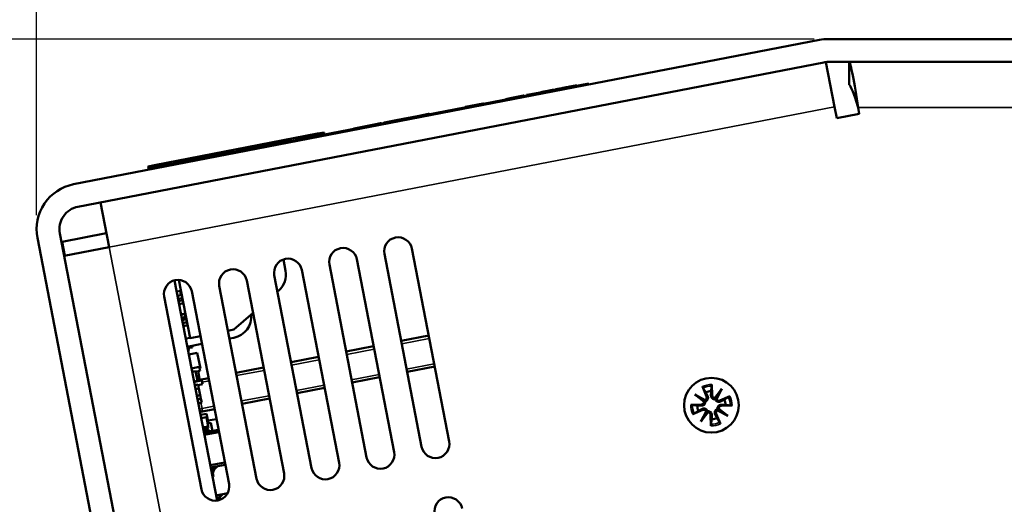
# Model space of a CAD drawing. Header units: inches. Extents: x 0.2 to 58.8, y 1.7 to 68.8.
# Tile 38 of 256: x 3.4 to 7.7, y 62.5 to 64.6. Entities that reach past the tile are written whole.
import ezdxf

# ---------------------------------------------------------------- set-up
doc = ezdxf.new("R2010")
doc.units = ezdxf.units.IN
doc.header["$MEASUREMENT"] = 0
for name, color, linetype, lineweight in [('Dimension (ANSI)', 7, 'Continuous', 25), ('Visible (ANSI)', 7, 'Continuous', 50), ('Visible Narrow (ANSI)', 7, 'Continuous', 35)]:
    doc.layers.add(name, color=color, linetype=linetype, lineweight=lineweight)
doc.styles.add('Note Text (ANSI)', font='tahoma.ttf')
doc.dimstyles.new('Default (ANSI)', dxfattribs={"dimtxt": 0.5, "dimasz": 0.098425, "dimexe": 0.125, "dimexo": 0.0625, "dimgap": 0.031496, "dimtad": 0, "dimtih": 1, "dimtoh": 1, "dimrnd": 1e-08, "dimzin": 4, "dimdsep": 46, "dimtxsty": 'Note Text (ANSI)', "dimcen": 0.09, "dimdle": 0.393701, "dimclrd": 256, "dimclre": 256, "dimclrt": 256, "dimadec": 0, "dimazin": 1, "dimtfac": 1, "dimtofl": 0, "dimtmove": 0, "dimatfit": 3, "dimfxl": 1, "dimtolj": 1, "dimtzin": 4, "dimlwd": -1, "dimlwe": -1, "dimarcsym": 0})

# ---------------------------------------------------------------- blocks, each defined once
blk = doc.blocks.new('*D4')
at = {"layer": 'Defpoints', "color": 0}
for p in [(3.4258, 66.771), (11.0221, 64.96), (3.4258, 63.6847)]:
    blk.add_point(p, dxfattribs=at)
at = {"layer": 'Dimension (ANSI)'}
for p, q in [((3.4258, 63.7472), (3.4258, 66.896)), ((11.0221, 65.0225), (11.0221, 66.896)), ((3.5242, 66.771), (5.0177, 66.771)), ((10.9237, 66.771), (8.7775, 66.771))]:
    blk.add_line(p, q, dxfattribs=at)
for points in [[(3.5242, 66.7875), (3.5242, 66.7546), (3.4258, 66.771)], [(10.9237, 66.7875), (10.9237, 66.7546), (11.0221, 66.771)]]:
    blk.add_solid(points, dxfattribs=at)
at = {"layer": 'Dimension (ANSI)', "insert": (5.0492, 67.0981), "char_height": 0.5, "attachment_point": 1, "style": 'Note Text (ANSI)'}
blk.add_mtext('\\A1;7.60 [192.9]', dxfattribs=at)
blk = doc.blocks.new('*D6')
at = {"layer": 'Defpoints', "color": 0}
for p in [(6.9562, 64.5321), (2.2521, 42.9983), (9.7324, 42.9983)]:
    blk.add_point(p, dxfattribs=at)
at = {"layer": 'Dimension (ANSI)'}
for p, q in [((6.8937, 64.5321), (2.1271, 64.5321)), ((2.2521, 64.4337), (2.2521, 53.0617)), ((2.2521, 43.0968), (2.2521, 52.3446)), ((9.6699, 42.9983), (2.1271, 42.9983))]:
    blk.add_line(p, q, dxfattribs=at)
for points in [[(2.2357, 64.4337), (2.2685, 64.4337), (2.2521, 64.5321)], [(2.2357, 43.0968), (2.2685, 43.0968), (2.2521, 42.9983)]]:
    blk.add_solid(points, dxfattribs=at)
at = {"layer": 'Dimension (ANSI)', "insert": (0.2177, 53.0302), "char_height": 0.5, "attachment_point": 1, "style": 'Note Text (ANSI)'}
blk.add_mtext('\\A1;21.53 [547.0]', dxfattribs=at)
blk = doc.blocks.new('*D13')
at = {"layer": 'Defpoints', "color": 0}
for p in [(3.4258, 65.749), (3.4258, 63.6847), (9.7265, 63.4098)]:
    blk.add_point(p, dxfattribs=at)
at = {"layer": 'Dimension (ANSI)'}
for p, q in [((3.4258, 63.7472), (3.4258, 65.874)), ((9.7265, 63.4723), (9.7265, 65.874)), ((3.5242, 65.749), (4.6939, 65.749)), ((9.6281, 65.749), (8.4584, 65.749))]:
    blk.add_line(p, q, dxfattribs=at)
for points in [[(3.5242, 65.7654), (3.5242, 65.7326), (3.4258, 65.749)], [(9.6281, 65.7654), (9.6281, 65.7326), (9.7265, 65.749)]]:
    blk.add_solid(points, dxfattribs=at)
at = {"layer": 'Dimension (ANSI)', "insert": (4.7254, 66.076), "char_height": 0.5, "attachment_point": 1, "style": 'Note Text (ANSI)'}
blk.add_mtext('\\A1;6.30 [160.0]', dxfattribs=at)

msp = doc.modelspace()

# ---------------------------------------------------------------- linework, layer by layer
at = {"layer": 'Visible (ANSI)'}
for p, q in [((6.9175, 64.5284), (3.5909, 63.8848)), ((9.9651, 64.5321), (6.9562, 64.5321)), ((3.6102, 63.7848), (6.9369, 64.4283)), ((6.9465, 64.4297), (6.9852, 64.2301)), ((9.9434, 64.4302), (6.9562, 64.4302)), ((5.8885, 64.3344), (3.9249, 63.9545)), ((5.8894, 64.3295), (5.8885, 64.3344)), ((5.6147, 64.2835), (5.6716, 64.2945)), ((5.6894, 64.2928), (5.6976, 64.2944)), ((5.6898, 64.2909), (5.6894, 64.2928)), ((5.6946, 64.2969), (5.6943, 64.2989)), ((5.698, 64.2925), (5.6976, 64.2944)), ((5.7018, 64.2983), (5.7014, 64.3003)), ((5.714, 64.3007), (5.7136, 64.3026)), ((5.7953, 64.3164), (5.795, 64.3183)), ((5.7984, 64.319), (5.8004, 64.3194)), ((5.7987, 64.317), (5.7984, 64.319)), ((5.8008, 64.3174), (5.8004, 64.3194)), ((5.8359, 64.3242), (5.8355, 64.3262)), ((5.8402, 64.32), (5.8399, 64.3219)), ((5.8404, 64.32), (5.84, 64.322)), ((5.8405, 64.32), (5.8401, 64.322)), ((5.3386, 64.2301), (5.4172, 64.2453)), ((5.4176, 64.2433), (5.4172, 64.2453)), ((5.4189, 64.2436), (5.4185, 64.2455)), ((5.5177, 64.2627), (5.5174, 64.2646)), ((5.5187, 64.2649), (5.5381, 64.2687)), ((5.5191, 64.2629), (5.5187, 64.2649)), ((5.5381, 64.2687), (5.5973, 64.2801)), ((5.5385, 64.2667), (5.5381, 64.2687)), ((5.5976, 64.2781), (5.5973, 64.2801)), ((5.599, 64.2784), (5.5986, 64.2804)), ((5.6117, 64.2809), (5.6113, 64.2828)), ((5.6151, 64.2815), (5.6147, 64.2835)), ((5.2443, 64.2047), (5.2439, 64.2066)), ((5.3377, 64.2278), (5.3373, 64.2298)), ((5.339, 64.2281), (5.3386, 64.2301)), ((5.3447, 64.2241), (5.3444, 64.2261)), ((5.3466, 64.2245), (5.3463, 64.2264)), ((6.9852, 64.2301), (6.9948, 64.1801)), ((7.0949, 64.1994), (7.0897, 64.2264)), ((4.9309, 64.1512), (4.9601, 64.1568)), ((4.9604, 64.1549), (4.9601, 64.1568)), ((4.9625, 64.1553), (4.9621, 64.1572)), ((4.9747, 64.1576), (4.9743, 64.1596)), ((4.9777, 64.1602), (5.0221, 64.1688)), ((4.9781, 64.1583), (4.9777, 64.1602)), ((5.0221, 64.1688), (5.0608, 64.1763)), ((5.0225, 64.1669), (5.0221, 64.1688)), ((5.0608, 64.1763), (5.1009, 64.1841)), ((5.0612, 64.1744), (5.0608, 64.1763)), ((5.1009, 64.1841), (5.1321, 64.1901)), ((5.1013, 64.1821), (5.1009, 64.1841)), ((5.1109, 64.1789), (5.1105, 64.1808)), ((5.1122, 64.1791), (5.1119, 64.1811)), ((5.1321, 64.1901), (5.174, 64.1982)), ((5.1325, 64.1881), (5.1321, 64.1901)), ((5.1744, 64.1963), (5.174, 64.1982)), ((5.1778, 64.1969), (5.1774, 64.1989)), ((6.9948, 64.1801), (7.0949, 64.1994)), ((4.679, 64.1106), (4.7084, 64.1163)), ((4.7103, 64.1065), (4.7084, 64.1163)), ((4.8406, 64.1317), (4.8402, 64.1336)), ((4.8423, 64.134), (4.9309, 64.1512)), ((4.8426, 64.1321), (4.8423, 64.134)), ((4.9313, 64.1492), (4.9309, 64.1512)), ((4.679, 64.1106), (3.9524, 63.97)), ((4.5254, 64.0707), (4.525, 64.0727)), ((4.5284, 64.0733), (4.5305, 64.0737)), ((4.5288, 64.0714), (4.5284, 64.0733)), ((4.5309, 64.0718), (4.5305, 64.0737)), ((4.566, 64.0786), (4.5656, 64.0805)), ((4.581, 64.0815), (4.5806, 64.0834)), ((4.6212, 64.0913), (4.6308, 64.0931)), ((4.6216, 64.0893), (4.6212, 64.0913)), ((4.6312, 64.0912), (4.6308, 64.0931)), ((4.6587, 64.0985), (4.6659, 64.0999)), ((4.6591, 64.0966), (4.6587, 64.0985)), ((4.6663, 64.0979), (4.6659, 64.0999)), ((4.7029, 64.105), (4.7025, 64.107)), ((4.3064, 64.0283), (4.306, 64.0303)), ((4.3214, 64.0312), (4.321, 64.0332)), ((4.3234, 64.0316), (4.3231, 64.0336)), ((4.4413, 64.0544), (4.4409, 64.0564)), ((4.4433, 64.0548), (4.4429, 64.0568)), ((4.4441, 64.055), (4.4437, 64.0569)), ((4.0618, 63.981), (4.0614, 63.983)), ((4.1431, 63.9967), (4.1427, 63.9987)), ((4.1461, 63.9994), (4.1482, 63.9998)), ((4.1465, 63.9974), (4.1461, 63.9994)), ((4.1486, 63.9978), (4.1482, 63.9998)), ((4.1837, 64.0046), (4.1833, 64.0066)), ((4.1845, 64.0047), (4.1841, 64.0067)), ((4.2658, 64.0205), (4.2654, 64.0224)), ((4.2688, 64.0231), (4.2709, 64.0235)), ((4.2692, 64.0211), (4.2688, 64.0231)), ((4.2713, 64.0215), (4.2709, 64.0235)), ((3.923, 63.9643), (3.9524, 63.97)), ((3.923, 63.9643), (3.9249, 63.9545)), ((3.9258, 63.9496), (3.9249, 63.9545)), ((3.7103, 63.8041), (3.749, 63.604)), ((3.4295, 63.6461), (3.4295, 63.646)), ((3.4295, 63.646), (7.3236, 43.5178)), ((7.4236, 43.5372), (3.5295, 63.6654)), ((3.7369, 63.6666), (3.5399, 63.6285)), ((3.5409, 63.6233), (3.5378, 63.6226)), ((3.552, 63.5659), (3.5399, 63.6285)), ((3.749, 63.604), (3.5489, 63.5653)), ((5.2659, 62.7389), (5.0997, 63.598)), ((4.5366, 63.499), (4.5267, 63.5501)), ((5.0205, 62.6914), (4.8543, 63.5505)), ((4.977, 63.5742), (5.1432, 62.7152)), ((4.775, 62.6439), (4.6088, 63.503)), ((4.7315, 63.5267), (4.8977, 62.6677)), ((4.0406, 63.4566), (4.2305, 62.4751)), ((4.0606, 63.4585), (4.1107, 63.1996)), ((4.5296, 62.5964), (4.3634, 63.4555)), ((4.4861, 63.4793), (4.6523, 62.6202)), ((4.0502, 63.4069), (4.0698, 63.4107)), ((4.0695, 63.3912), (4.0659, 63.4099)), ((4.2406, 63.4318), (4.4068, 62.5727)), ((4.5002, 63.4065), (4.5065, 63.412)), ((3.9952, 63.3843), (4.1614, 62.5252)), ((4.0538, 63.3882), (4.0695, 63.3912)), ((4.0565, 63.3745), (4.0722, 63.3776)), ((4.0584, 63.3646), (4.078, 63.3684)), ((4.0741, 63.3677), (4.0722, 63.3776)), ((4.2841, 62.549), (4.1179, 63.408)), ((4.061, 63.3509), (4.0807, 63.3547)), ((4.0699, 63.3048), (4.0896, 63.3086)), ((4.073, 63.2892), (4.0887, 63.2923)), ((4.0742, 63.2827), (4.0939, 63.2865)), ((4.0749, 63.2794), (4.0945, 63.2832)), ((4.0887, 63.2923), (4.0856, 63.3079)), ((4.3051, 63.2372), (4.3911, 63.3119)), ((4.0773, 63.267), (4.0969, 63.2708)), ((4.0774, 63.2664), (4.097, 63.2702)), ((4.08, 63.2527), (4.0997, 63.2565)), ((4.2792, 63.2322), (4.3051, 63.2372)), ((4.0908, 63.1972), (4.1104, 63.201)), ((4.1107, 63.1996), (4.1565, 63.2085)), ((4.3052, 63.2011), (4.286, 63.1974)), ((5.1747, 63.2104), (5.052, 63.1866)), ((4.1633, 63.1736), (4.0978, 63.161)), ((4.0992, 63.1538), (4.1208, 63.158)), ((4.1051, 63.1437), (4.103, 63.1546)), ((4.1208, 63.158), (4.1194, 63.1651)), ((4.9292, 63.1629), (4.8065, 63.1391)), ((4.1012, 63.143), (4.1051, 63.1437)), ((4.1044, 63.1268), (4.1427, 63.1342)), ((4.1562, 63.0645), (4.1427, 63.1342)), ((4.6838, 63.1154), (4.5611, 63.0916)), ((4.1165, 63.0641), (4.1513, 63.0708)), ((4.1547, 63.0534), (4.1513, 63.0708)), ((4.1527, 63.0639), (4.1562, 63.0645)), ((4.4383, 63.0679), (4.3156, 63.0442)), ((5.0786, 63.0492), (5.2013, 63.0729)), ((4.1195, 63.0485), (4.1352, 63.0516)), ((4.1434, 63.0093), (4.1352, 63.0516)), ((4.1356, 63.0497), (4.1547, 63.0534)), ((4.1541, 63.0092), (4.1458, 63.0517)), ((4.1929, 63.0204), (4.1534, 63.0128)), ((4.8331, 63.0017), (4.9558, 63.0254)), ((4.1277, 63.0063), (4.1434, 63.0093)), ((4.1281, 63.0042), (4.1629, 63.0109)), ((4.131, 62.989), (4.1467, 62.9921)), ((4.1347, 63.0055), (4.1343, 63.0076)), ((4.1343, 62.9724), (4.15, 62.9754)), ((4.15, 62.9754), (4.1467, 62.9921)), ((4.1472, 62.9898), (4.1663, 62.9935)), ((4.1557, 62.9456), (4.15, 62.9754)), ((4.1663, 62.9935), (4.1629, 63.0109)), ((4.5877, 62.9542), (4.7104, 62.9779)), ((6.3953, 62.9832), (6.4142, 62.9383)), ((6.4372, 62.9923), (6.4387, 62.9436)), ((6.4506, 62.9327), (6.4823, 62.9734)), ((6.4823, 62.9734), (6.4574, 62.9346)), ((6.4823, 62.9734), (6.4585, 62.9276)), ((4.14, 62.9425), (4.1557, 62.9456)), ((4.1433, 62.9257), (4.159, 62.9287)), ((4.159, 62.9287), (4.1557, 62.9456)), ((4.1622, 62.9121), (4.159, 62.9287)), ((4.3422, 62.9067), (4.4649, 62.9305)), ((6.3621, 62.9472), (6.408, 62.9234)), ((6.3621, 62.9472), (6.4009, 62.9223)), ((6.4029, 62.9155), (6.3621, 62.9472)), ((6.5183, 62.9402), (6.4734, 62.9213)), ((4.1465, 62.909), (4.1622, 62.9121)), ((4.1663, 62.8727), (4.2195, 62.883)), ((6.3433, 62.9021), (6.392, 62.9036)), ((6.4678, 62.885), (6.5085, 62.8532)), ((6.5274, 62.8984), (6.4787, 62.8969)), ((4.1566, 62.8568), (4.1841, 62.8621)), ((4.1595, 62.8419), (4.1831, 62.8465)), ((4.191, 62.8053), (4.1831, 62.8465)), ((4.1934, 62.814), (4.1841, 62.8621)), ((6.3524, 62.8602), (6.3973, 62.8791)), ((6.3883, 62.827), (6.4122, 62.8729)), ((6.4201, 62.8678), (6.3883, 62.827)), ((6.3883, 62.827), (6.4132, 62.8659)), ((6.4334, 62.8082), (6.432, 62.8569)), ((6.4753, 62.8173), (6.4564, 62.8622)), ((6.5085, 62.8532), (6.4627, 62.8771)), ((6.5085, 62.8532), (6.4697, 62.8782)), ((4.1675, 62.8007), (4.191, 62.8053)), ((4.1687, 62.7945), (4.1738, 62.7955)), ((4.1794, 62.7965), (4.1922, 62.799)), ((4.1895, 62.8133), (4.1934, 62.814)), ((4.1901, 62.8314), (4.2281, 62.8387)), ((4.1922, 62.799), (4.191, 62.8053)), ((4.1924, 62.8192), (4.2032, 62.8213)), ((4.2102, 62.7852), (4.2032, 62.8213)), ((4.1719, 62.7778), (4.1943, 62.7822)), ((4.1721, 62.7767), (4.2376, 62.7893)), ((4.1738, 62.7679), (4.2393, 62.7806)), ((4.2027, 62.7838), (4.2374, 62.7905)), ((4.2655, 62.6453), (4.2, 62.6327)), ((4.2019, 62.6225), (4.2674, 62.6352)), ((4.2144, 62.5806), (4.2102, 62.5798)), ((4.2115, 62.5954), (4.2144, 62.5806)), ((4.2259, 62.4985), (4.2784, 62.5086))]:
    msp.add_line(p, q, dxfattribs=at)
msp.add_circle((6.4353, 62.9002), 0.122, dxfattribs=at)
for centre, radius, start, end in [((6.9562, 64.3283), 0.2038, 89.9995, 100.9495), ((6.9562, 64.3283), 0.1019, 89.9995, 100.9495), ((3.6296, 63.6847), 0.2038, 100.9495, 190.9495), ((3.6296, 63.6847), 0.1019, 100.9495, 190.9495), ((5.0383, 63.5861), 0.0625, 10.9495, 190.9495), ((4.7929, 63.5386), 0.0625, 10.9495, 190.9495), ((4.5474, 63.4911), 0.0625, 10.9495, 190.9495), ((4.302, 63.4436), 0.0625, 10.9495, 190.9495), ((4.4462, 63.4815), 0.092, 310.9495, 10.9495), ((4.0565, 63.3962), 0.0625, 10.9495, 190.9495), ((4.2868, 63.2965), 0.0971, 280.9495, 5.2132), ((4.1421, 62.9979), 0.0125, 129.1135, 145.7701), ((6.4038, 62.9339), 0.0113, 291.4088, 22.8505), ((6.4353, 62.9002), 0.0629, 91.3402, 113.2398), ((6.45, 62.9439), 0.0113, 181.7295, 273.1712), ((6.469, 62.9317), 0.0113, 201.4088, 292.8505), ((6.4353, 62.9002), 0.0629, 181.3402, 203.2398), ((6.3916, 62.9149), 0.0113, 271.7295, 3.1712), ((6.479, 62.8856), 0.0113, 91.7295, 183.1712), ((6.4353, 62.9002), 0.0629, 1.3402, 23.2398), ((4.1639, 62.8849), 0.0125, 190.9495, 280.9495), ((6.4017, 62.8687), 0.0113, 21.4088, 112.8505), ((6.4207, 62.8565), 0.0113, 1.7295, 93.1712), ((6.4353, 62.9002), 0.0629, 271.3402, 293.2398), ((6.4668, 62.8666), 0.0113, 111.4088, 202.8505), ((4.2132, 62.8336), 0.0548, 216.4332, 252.2762), ((4.2132, 62.8336), 0.0509, 218.5574, 261.8583), ((4.213, 62.8347), 0.0509, 220.0806, 261.8583), ((5.2045, 62.727), 0.0625, 190.9495, 10.9495), ((4.9591, 62.6795), 0.0625, 190.9495, 10.9495), ((4.2611, 62.5862), 0.0548, 132.1175, 169.9011), ((4.2613, 62.585), 0.0548, 129.6227, 169.9011), ((4.2613, 62.585), 0.0509, 120.0407, 168.1915), ((4.7136, 62.6321), 0.0625, 190.9495, 10.9495), ((4.4682, 62.5846), 0.0625, 190.9495, 10.9495), ((4.2227, 62.5371), 0.0625, 190.9495, 10.9495), ((4.2853, 62.461), 0.0548, 129.6227, 164.8031), ((4.2853, 62.461), 0.0509, 120.0407, 162.6181), ((5.2625, 62.4276), 0.0625, 10.9495, 190.9495)]:
    msp.add_arc(centre, radius, start, end, dxfattribs=at)
for centre, major_axis, start_param, end_param in [((6.4512, 62.943), (0.00822, -0.0064), 5.308456, 6.008116), ((6.4676, 62.9325), (0.00924, -0.00481), 3.416662, 4.116322), ((6.4031, 62.9325), (0.00481, 0.00924), 3.416662, 4.116322), ((6.3926, 62.9161), (0.0064, 0.00822), 5.308456, 6.008116), ((6.4781, 62.8843), (-0.0064, -0.00822), 5.308456, 6.008116), ((6.4031, 62.868), (-0.00924, 0.00481), 3.416662, 4.116322), ((6.4194, 62.8575), (-0.00822, 0.0064), 5.308456, 6.008116), ((6.4676, 62.868), (-0.00481, -0.00924), 3.416662, 4.116322)]:
    msp.add_ellipse(centre, major_axis=major_axis, ratio=0.988452, start_param=start_param, end_param=end_param, dxfattribs=at)
for points in [[(7.0502, 64.3283), (7.0502, 64.3623), (7.0502, 64.3962), (7.0502, 64.4302)], [(5.6333, 64.282), (5.6475, 64.2847), (5.6615, 64.2874), (5.6754, 64.2901)], [(5.6754, 64.2901), (5.6798, 64.291), (5.6845, 64.2919), (5.6894, 64.2928)], [(5.6976, 64.2944), (5.7471, 64.304), (5.7832, 64.311), (5.8058, 64.3154)], [(5.7092, 64.3018), (5.7105, 64.302), (5.712, 64.3023), (5.7136, 64.3026)], [(5.8058, 64.3154), (5.8285, 64.3197), (5.8353, 64.3211), (5.8399, 64.3219)], [(5.8399, 64.3219), (5.84, 64.322), (5.84, 64.322), (5.84, 64.322)], [(5.84, 64.322), (5.8401, 64.322), (5.8401, 64.322), (5.8401, 64.322)], [(5.4172, 64.2453), (5.418, 64.2454), (5.4183, 64.2455), (5.4185, 64.2455)], [(5.4251, 64.2417), (5.4509, 64.2467), (5.4791, 64.2521), (5.5097, 64.2581)], [(5.5097, 64.2581), (5.5358, 64.2631), (5.5593, 64.2677), (5.5804, 64.2717)], [(5.5804, 64.2717), (5.6014, 64.2758), (5.6191, 64.2792), (5.6333, 64.282)], [(5.5973, 64.2801), (5.5982, 64.2803), (5.5985, 64.2803), (5.5986, 64.2804)], [(5.1879, 64.1958), (5.2051, 64.1991), (5.2228, 64.2026), (5.2236, 64.2027)], [(5.2236, 64.2027), (5.2237, 64.2027), (5.2238, 64.2028), (5.2241, 64.2028)], [(5.2241, 64.2028), (5.2262, 64.2032), (5.2336, 64.2047), (5.2345, 64.2048)], [(5.2345, 64.2048), (5.2362, 64.2052), (5.2354, 64.205), (5.2405, 64.206)], [(5.2405, 64.206), (5.2429, 64.2064), (5.2435, 64.2066), (5.2439, 64.2066)], [(5.3373, 64.2298), (5.3375, 64.2298), (5.3377, 64.2299), (5.3386, 64.2301)], [(5.3444, 64.2261), (5.3446, 64.2261), (5.345, 64.2262), (5.3463, 64.2264)], [(5.3463, 64.2264), (5.3489, 64.227), (5.3529, 64.2277), (5.3663, 64.2303)], [(5.3663, 64.2303), (5.3796, 64.2329), (5.3992, 64.2367), (5.4251, 64.2417)], [(4.9601, 64.1568), (4.9616, 64.1571), (4.9619, 64.1572), (4.9621, 64.1572)], [(4.9743, 64.1596), (4.9747, 64.1597), (4.9754, 64.1598), (4.9777, 64.1602)], [(5.1105, 64.1808), (5.111, 64.1809), (5.1119, 64.1811), (5.1119, 64.1811)], [(5.1119, 64.1811), (5.1242, 64.1835), (5.1377, 64.1861), (5.1467, 64.1878)], [(5.1467, 64.1878), (5.1665, 64.1917), (5.1759, 64.1935), (5.1879, 64.1958)], [(5.174, 64.1982), (5.1762, 64.1986), (5.1769, 64.1988), (5.1774, 64.1989)], [(4.6308, 64.0931), (4.6345, 64.0938), (4.6383, 64.0946), (4.6421, 64.0953)], [(4.4409, 64.0564), (4.4424, 64.0567), (4.4427, 64.0567), (4.4429, 64.0568)]]:
    msp.add_open_spline(points, degree=3, dxfattribs=at)
for points, knots in [([(7.0502, 64.4302), (7.0527, 64.4302), (7.0589, 64.4077), (7.0736, 64.3322), (7.0823, 64.2796), (7.0897, 64.2264)], [-1, -1, -1, -1, -0.5, -0.5, 0, 0, 0, 0]), ([(5.6716, 64.2945), (5.6769, 64.2955), (5.6851, 64.2971), (5.6908, 64.2982), (5.693, 64.2986), (5.6943, 64.2989)], [-0.0475664, -0.0475664, -0.0475664, -0.0475664, -0.01629537, -0.01629537, 0, 0, 0, 0]), ([(5.6943, 64.2989), (5.6956, 64.2991), (5.6969, 64.2994), (5.6992, 64.2998), (5.7004, 64.3001), (5.7014, 64.3003)], [-0.04396823, -0.04396823, -0.04396823, -0.04396823, -0.02536473, -0.02536473, 0, 0, 0, 0]), ([(5.7014, 64.3003), (5.7023, 64.3004), (5.7035, 64.3006), (5.706, 64.3011), (5.7074, 64.3014), (5.7092, 64.3018)], [-0.05836585, -0.05836585, -0.05836585, -0.05836585, -0.02602768, -0.02602768, 0, 0, 0, 0]), ([(5.7136, 64.3026), (5.7138, 64.3026), (5.714, 64.3027), (5.716, 64.3031), (5.7176, 64.3034), (5.7208, 64.304), (5.7236, 64.3045), (5.7316, 64.3061), (5.7362, 64.307), (5.7442, 64.3085), (5.749, 64.3095), (5.754, 64.3104)], [-0.1116521, -0.1116521, -0.1116521, -0.1116521, -0.1016227, -0.1016227, -0.0895655, -0.0895655, -0.0666991, -0.0666991, -0.0389809, -0.0389809, 0, 0, 0, 0]), ([(5.754, 64.3104), (5.7575, 64.3111), (5.761, 64.3118), (5.7672, 64.313), (5.7704, 64.3136), (5.7771, 64.3149), (5.78, 64.3155), (5.7855, 64.3165), (5.7897, 64.3173), (5.795, 64.3183)], [-0.5995832, -0.5995832, -0.5995832, -0.5995832, -0.4581175, -0.4581175, -0.3374607, -0.3374607, -0.1905298, -0.1905298, 0, 0, 0, 0]), ([(5.795, 64.3183), (5.7958, 64.3185), (5.7968, 64.3187), (5.7981, 64.319), (5.7982, 64.319), (5.7984, 64.319)], [-0.02660079, -0.02660079, -0.02660079, -0.02660079, -0.00578557, -0.00578557, -0.00391542, -0.00391542, -0.00391542, -0.00391542]), ([(5.8004, 64.3194), (5.8058, 64.3204), (5.8112, 64.3215), (5.8196, 64.3231), (5.8227, 64.3237), (5.8273, 64.3246), (5.83, 64.3251), (5.8347, 64.326), (5.8352, 64.3261), (5.8355, 64.3262)], [-0.265126, -0.265126, -0.265126, -0.265126, -0.1774462, -0.1774462, -0.1131793, -0.1131793, -0.0632734, -0.0632734, 0, 0, 0, 0]), ([(7.0897, 64.2264), (7.0823, 64.253), (7.0736, 64.2793), (7.0589, 64.3171), (7.0527, 64.3283), (7.0502, 64.3283)], [0, 0, 0, 0, 0.5, 0.5, 1, 1, 1, 1]), ([(5.5174, 64.2646), (5.5175, 64.2647), (5.5176, 64.2647), (5.5184, 64.2648), (5.5186, 64.2649), (5.5187, 64.2649)], [-0.23136971, -0.23136971, -0.23136971, -0.23136971, -0.18428295, -0.18428295, -0.17531567, -0.17531567, -0.17531567, -0.17531567]), ([(5.6113, 64.2828), (5.6116, 64.2829), (5.612, 64.2829), (5.6139, 64.2833), (5.6143, 64.2834), (5.6147, 64.2835)], [-0.5784243, -0.5784243, -0.5784243, -0.5784243, -0.4607074, -0.4607074, -0.4382892, -0.4382892, -0.4382892, -0.4382892]), ([(4.8402, 64.1336), (4.8404, 64.1337), (4.8406, 64.1337), (4.8417, 64.1339), (4.842, 64.134), (4.8423, 64.134)], [-0.11165206, -0.11165206, -0.11165206, -0.11165206, -0.10162273, -0.10162273, -0.09904792, -0.09904792, -0.09904792, -0.09904792]), ([(4.4841, 64.0647), (4.4859, 64.0651), (4.488, 64.0655), (4.4927, 64.0664), (4.4951, 64.0669), (4.5018, 64.0682), (4.5066, 64.0691), (4.5171, 64.0711), (4.522, 64.0721), (4.525, 64.0727)], [-0.267374, -0.267374, -0.267374, -0.267374, -0.2317938, -0.2317938, -0.1934885, -0.1934885, -0.1119705, -0.1119705, 0, 0, 0, 0]), ([(4.525, 64.0727), (4.5259, 64.0728), (4.5269, 64.073), (4.5282, 64.0733), (4.5283, 64.0733), (4.5284, 64.0733)], [-0.02660079, -0.02660079, -0.02660079, -0.02660079, -0.00578557, -0.00578557, -0.00391542, -0.00391542, -0.00391542, -0.00391542]), ([(4.5305, 64.0737), (4.5324, 64.0741), (4.5342, 64.0744), (4.5379, 64.0752), (4.5397, 64.0755), (4.5451, 64.0765), (4.5484, 64.0772), (4.556, 64.0786), (4.5599, 64.0794), (4.5645, 64.0803), (4.5652, 64.0804), (4.5656, 64.0805)], [-0.1723082, -0.1723082, -0.1723082, -0.1723082, -0.1564478, -0.1564478, -0.1400334, -0.1400334, -0.1050876, -0.1050876, -0.0466288, -0.0466288, 0, 0, 0, 0]), ([(4.5806, 64.0834), (4.5808, 64.0835), (4.5811, 64.0835), (4.5833, 64.0839), (4.5848, 64.0842), (4.5917, 64.0856), (4.5961, 64.0864), (4.6065, 64.0884), (4.6137, 64.0898), (4.6212, 64.0913)], [-0.1934272, -0.1934272, -0.1934272, -0.1934272, -0.1338203, -0.1338203, -0.098542, -0.098542, -0.0595575, -0.0595575, 0, 0, 0, 0]), ([(4.6421, 64.0953), (4.6473, 64.0963), (4.6532, 64.0975), (4.6584, 64.0985), (4.6586, 64.0985), (4.6587, 64.0985)], [-0.06090304, -0.06090304, -0.06090304, -0.06090304, -0.01986028, -0.01986028, -0.01863557, -0.01863557, -0.01863557, -0.01863557]), ([(4.6659, 64.0999), (4.6706, 64.1008), (4.6753, 64.1017), (4.6834, 64.1033), (4.6869, 64.104), (4.6942, 64.1054), (4.6968, 64.1059), (4.7016, 64.1068), (4.7021, 64.1069), (4.7025, 64.107)], [-0.1712794, -0.1712794, -0.1712794, -0.1712794, -0.1370868, -0.1370868, -0.1063798, -0.1063798, -0.0646198, -0.0646198, 0, 0, 0, 0]), ([(4.2709, 64.0235), (4.2728, 64.0239), (4.2747, 64.0242), (4.2783, 64.0249), (4.2801, 64.0253), (4.2855, 64.0263), (4.2888, 64.027), (4.2964, 64.0284), (4.3003, 64.0292), (4.3049, 64.0301), (4.3056, 64.0302), (4.306, 64.0303)], [-0.1723082, -0.1723082, -0.1723082, -0.1723082, -0.1564478, -0.1564478, -0.1400334, -0.1400334, -0.1050876, -0.1050876, -0.0466288, -0.0466288, 0, 0, 0, 0]), ([(4.321, 64.0332), (4.3212, 64.0332), (4.3214, 64.0333), (4.3225, 64.0335), (4.3228, 64.0335), (4.3231, 64.0336)], [-0.11165206, -0.11165206, -0.11165206, -0.11165206, -0.10162273, -0.10162273, -0.09904792, -0.09904792, -0.09904792, -0.09904792]), ([(4.3231, 64.0336), (4.3232, 64.0336), (4.3234, 64.0336), (4.3244, 64.0338), (4.3252, 64.034), (4.3262, 64.0342)], [-0.05661652, -0.05661652, -0.05661652, -0.05661652, -0.02996218, -0.02996218, 0, 0, 0, 0]), ([(4.3262, 64.0342), (4.3274, 64.0344), (4.3293, 64.0348), (4.3339, 64.0357), (4.337, 64.0363), (4.3469, 64.0382), (4.3515, 64.0391), (4.3606, 64.0409), (4.3708, 64.0428), (4.3824, 64.0451)], [-0.1581674, -0.1581674, -0.1581674, -0.1581674, -0.132027, -0.132027, -0.1115569, -0.1115569, -0.0901642, -0.0901642, 0, 0, 0, 0]), ([(4.3824, 64.0451), (4.3886, 64.0463), (4.3948, 64.0475), (4.408, 64.05), (4.4132, 64.051), (4.4215, 64.0526), (4.4259, 64.0535), (4.4338, 64.055), (4.4361, 64.0554), (4.44, 64.0562), (4.4405, 64.0563), (4.4409, 64.0564)], [-0.176752, -0.176752, -0.176752, -0.176752, -0.15182, -0.15182, -0.1230042, -0.1230042, -0.094791, -0.094791, -0.066221, -0.066221, 0, 0, 0, 0]), ([(4.4437, 64.0569), (4.4441, 64.057), (4.4446, 64.0571), (4.4483, 64.0578), (4.4509, 64.0583), (4.4582, 64.0597), (4.463, 64.0607), (4.4716, 64.0623), (4.4751, 64.063), (4.4804, 64.064), (4.4824, 64.0644), (4.4841, 64.0647)], [-0.1079693, -0.1079693, -0.1079693, -0.1079693, -0.0849084, -0.0849084, -0.0623021, -0.0623021, -0.0338251, -0.0338251, -0.0135201, -0.0135201, 0, 0, 0, 0]), ([(4.0614, 63.983), (4.0616, 63.983), (4.0618, 63.983), (4.0638, 63.9834), (4.0654, 63.9837), (4.0686, 63.9844), (4.0714, 63.9849), (4.0793, 63.9864), (4.084, 63.9873), (4.0919, 63.9889), (4.0968, 63.9898), (4.1018, 63.9908)], [-0.1116521, -0.1116521, -0.1116521, -0.1116521, -0.1016227, -0.1016227, -0.0895655, -0.0895655, -0.0666991, -0.0666991, -0.0389809, -0.0389809, 0, 0, 0, 0]), ([(4.1018, 63.9908), (4.1053, 63.9915), (4.1087, 63.9921), (4.1149, 63.9933), (4.1182, 63.9939), (4.1248, 63.9952), (4.1278, 63.9958), (4.1333, 63.9969), (4.1375, 63.9977), (4.1427, 63.9987)], [-0.5995832, -0.5995832, -0.5995832, -0.5995832, -0.4581175, -0.4581175, -0.3374607, -0.3374607, -0.1905298, -0.1905298, 0, 0, 0, 0]), ([(4.1427, 63.9987), (4.1436, 63.9989), (4.1446, 63.9991), (4.1459, 63.9993), (4.146, 63.9993), (4.1461, 63.9994)], [-0.02660079, -0.02660079, -0.02660079, -0.02660079, -0.00578557, -0.00578557, -0.00391542, -0.00391542, -0.00391542, -0.00391542]), ([(4.1482, 63.9998), (4.1536, 64.0008), (4.159, 64.0018), (4.1673, 64.0035), (4.1705, 64.0041), (4.1751, 64.005), (4.1778, 64.0055), (4.1825, 64.0064), (4.183, 64.0065), (4.1833, 64.0066)], [-0.265126, -0.265126, -0.265126, -0.265126, -0.1774462, -0.1774462, -0.1131793, -0.1131793, -0.0632734, -0.0632734, 0, 0, 0, 0]), ([(4.1841, 64.0067), (4.1845, 64.0068), (4.185, 64.0069), (4.1887, 64.0076), (4.1913, 64.0081), (4.1986, 64.0095), (4.2034, 64.0104), (4.212, 64.0121), (4.2155, 64.0128), (4.2208, 64.0138), (4.2228, 64.0142), (4.2245, 64.0145)], [-0.1079693, -0.1079693, -0.1079693, -0.1079693, -0.0849084, -0.0849084, -0.0623021, -0.0623021, -0.0338251, -0.0338251, -0.0135201, -0.0135201, 0, 0, 0, 0]), ([(4.2245, 64.0145), (4.2263, 64.0149), (4.2284, 64.0153), (4.2331, 64.0162), (4.2355, 64.0166), (4.2422, 64.0179), (4.247, 64.0189), (4.2575, 64.0209), (4.2624, 64.0218), (4.2654, 64.0224)], [-0.267374, -0.267374, -0.267374, -0.267374, -0.2317938, -0.2317938, -0.1934885, -0.1934885, -0.1119705, -0.1119705, 0, 0, 0, 0]), ([(4.2654, 64.0224), (4.2663, 64.0226), (4.2673, 64.0228), (4.2686, 64.0231), (4.2687, 64.0231), (4.2688, 64.0231)], [-0.02660079, -0.02660079, -0.02660079, -0.02660079, -0.00578557, -0.00578557, -0.00391542, -0.00391542, -0.00391542, -0.00391542]), ([(6.3985, 62.9766), (6.3983, 62.9769), (6.398, 62.9774), (6.3974, 62.9785), (6.397, 62.9794), (6.3962, 62.9811), (6.3957, 62.9822), (6.3953, 62.9832)], [0.07098242, 0.07098242, 0.07098242, 0.07098242, 0.07729721, 0.07729721, 0.08500226, 0.08500226, 0.0927151, 0.0927151, 0.0927151, 0.0927151]), ([(6.4372, 62.9923), (6.4372, 62.9913), (6.4373, 62.9901), (6.4372, 62.9882), (6.4372, 62.9872), (6.4371, 62.9859), (6.4371, 62.9853), (6.437, 62.985)], [0.03096026, 0.03096026, 0.03096026, 0.03096026, 0.0386731, 0.0386731, 0.04637815, 0.04637815, 0.05269294, 0.05269294, 0.05269294, 0.05269294]), ([(6.419, 62.9403), (6.4191, 62.94), (6.4192, 62.9397), (6.42, 62.9379), (6.4204, 62.9363), (6.4207, 62.9328), (6.4205, 62.931), (6.4198, 62.928), (6.4193, 62.9265), (6.4177, 62.9238), (6.4166, 62.9225), (6.4144, 62.9204), (6.413, 62.9194), (6.4105, 62.9182), (6.4094, 62.9178), (6.4084, 62.9175)], [0.16257601, 0.16257601, 0.16257601, 0.16257601, 0.16532576, 0.16532576, 0.1789931, 0.1789931, 0.19266044, 0.19266044, 0.20438857, 0.20438857, 0.2161167, 0.2161167, 0.22784483, 0.22784483, 0.23642676, 0.23642676, 0.23642676, 0.23642676]), ([(6.4526, 62.9272), (6.4516, 62.927), (6.4504, 62.9269), (6.4476, 62.9269), (6.446, 62.9272), (6.4431, 62.9282), (6.4416, 62.929), (6.439, 62.9308), (6.4379, 62.932), (6.436, 62.9344), (6.4351, 62.9359), (6.4339, 62.9392), (6.4336, 62.9409), (6.4335, 62.9425), (6.4335, 62.9428), (6.4335, 62.9431), (6.4335, 62.9435)], [-0.071101, -0.071101, -0.071101, -0.071101, -0.06251907, -0.06251907, -0.05079094, -0.05079094, -0.03906281, -0.03906281, -0.02733467, -0.02733467, -0.01366734, -0.01366734, 0, 0, 0, 0.00274975, 0.00274975, 0.00274975, 0.00274975]), ([(6.4574, 62.9346), (6.4573, 62.9344), (6.4572, 62.9343), (6.4561, 62.9326), (6.4553, 62.9314), (6.4539, 62.9292), (6.4533, 62.9282), (6.4526, 62.9272)], [-2.1596588, -2.1596588, -2.1596588, -2.1596588, -2.1543442, -2.1543442, -2.0926152, -2.0926152, -2.0165489, -2.0165489, -2.0165489, -2.0165489]), ([(6.4754, 62.9166), (6.4751, 62.9164), (6.4748, 62.9163), (6.473, 62.9156), (6.4713, 62.9152), (6.4679, 62.9149), (6.4661, 62.915), (6.4631, 62.9157), (6.4616, 62.9163), (6.4588, 62.9179), (6.4575, 62.9189), (6.4554, 62.9212), (6.4545, 62.9225), (6.4533, 62.925), (6.4529, 62.9261), (6.4526, 62.9272)], [0.16257601, 0.16257601, 0.16257601, 0.16257601, 0.16532576, 0.16532576, 0.1789931, 0.1789931, 0.19266044, 0.19266044, 0.20438857, 0.20438857, 0.2161167, 0.2161167, 0.22784483, 0.22784483, 0.23642676, 0.23642676, 0.23642676, 0.23642676]), ([(6.5117, 62.937), (6.512, 62.9372), (6.5125, 62.9375), (6.5136, 62.9381), (6.5145, 62.9386), (6.5162, 62.9394), (6.5173, 62.9398), (6.5183, 62.9402)], [0.07098242, 0.07098242, 0.07098242, 0.07098242, 0.07729721, 0.07729721, 0.08500226, 0.08500226, 0.0927151, 0.0927151, 0.0927151, 0.0927151]), ([(6.3433, 62.9021), (6.3443, 62.9021), (6.3455, 62.9022), (6.3473, 62.9021), (6.3484, 62.9021), (6.3497, 62.902), (6.3502, 62.902), (6.3506, 62.9019)], [0.03096026, 0.03096026, 0.03096026, 0.03096026, 0.0386731, 0.0386731, 0.04637815, 0.04637815, 0.05269294, 0.05269294, 0.05269294, 0.05269294]), ([(6.4084, 62.9175), (6.4086, 62.9165), (6.4087, 62.9153), (6.4086, 62.9125), (6.4083, 62.9109), (6.4073, 62.908), (6.4066, 62.9065), (6.4047, 62.9039), (6.4036, 62.9028), (6.4012, 62.9009), (6.3996, 62.9), (6.3964, 62.8988), (6.3947, 62.8985), (6.3931, 62.8985), (6.3928, 62.8984), (6.3924, 62.8984), (6.3921, 62.8984)], [-0.071101, -0.071101, -0.071101, -0.071101, -0.06251907, -0.06251907, -0.05079094, -0.05079094, -0.03906281, -0.03906281, -0.02733467, -0.02733467, -0.01366734, -0.01366734, 0, 0, 0, 0.00274975, 0.00274975, 0.00274975, 0.00274975]), ([(6.3953, 62.8839), (6.3956, 62.884), (6.3959, 62.8842), (6.3976, 62.8849), (6.3993, 62.8853), (6.4028, 62.8856), (6.4045, 62.8854), (6.4075, 62.8847), (6.409, 62.8842), (6.4118, 62.8826), (6.4131, 62.8815), (6.4152, 62.8793), (6.4162, 62.8779), (6.4174, 62.8754), (6.4178, 62.8743), (6.418, 62.8733)], [0.16257601, 0.16257601, 0.16257601, 0.16257601, 0.16532576, 0.16532576, 0.1789931, 0.1789931, 0.19266044, 0.19266044, 0.20438857, 0.20438857, 0.2161167, 0.2161167, 0.22784483, 0.22784483, 0.23642676, 0.23642676, 0.23642676, 0.23642676]), ([(6.4009, 62.9223), (6.4011, 62.9222), (6.4013, 62.9221), (6.403, 62.921), (6.4042, 62.9202), (6.4063, 62.9189), (6.4074, 62.9182), (6.4084, 62.9175)], [-2.1596588, -2.1596588, -2.1596588, -2.1596588, -2.1543442, -2.1543442, -2.0926152, -2.0926152, -2.0165489, -2.0165489, -2.0165489, -2.0165489]), ([(6.4517, 62.8602), (6.4515, 62.8605), (6.4514, 62.8608), (6.4507, 62.8625), (6.4503, 62.8642), (6.45, 62.8677), (6.4501, 62.8694), (6.4508, 62.8724), (6.4514, 62.8739), (6.453, 62.8767), (6.454, 62.878), (6.4563, 62.8801), (6.4576, 62.8811), (6.4601, 62.8823), (6.4612, 62.8827), (6.4623, 62.8829)], [0.16257601, 0.16257601, 0.16257601, 0.16257601, 0.16532576, 0.16532576, 0.1789931, 0.1789931, 0.19266044, 0.19266044, 0.20438857, 0.20438857, 0.2161167, 0.2161167, 0.22784483, 0.22784483, 0.23642676, 0.23642676, 0.23642676, 0.23642676]), ([(6.4623, 62.8829), (6.4621, 62.884), (6.462, 62.8852), (6.462, 62.8879), (6.4623, 62.8896), (6.4633, 62.8925), (6.4641, 62.894), (6.4659, 62.8966), (6.4671, 62.8977), (6.4695, 62.8996), (6.471, 62.9005), (6.4743, 62.9016), (6.476, 62.9019), (6.4776, 62.902), (6.4779, 62.902), (6.4782, 62.902), (6.4785, 62.902)], [-0.071101, -0.071101, -0.071101, -0.071101, -0.06251907, -0.06251907, -0.05079094, -0.05079094, -0.03906281, -0.03906281, -0.02733467, -0.02733467, -0.01366734, -0.01366734, 0, 0, 0, 0.00274975, 0.00274975, 0.00274975, 0.00274975]), ([(6.4697, 62.8782), (6.4695, 62.8783), (6.4694, 62.8784), (6.4676, 62.8795), (6.4664, 62.8802), (6.4643, 62.8816), (6.4633, 62.8823), (6.4623, 62.8829)], [-2.1596588, -2.1596588, -2.1596588, -2.1596588, -2.1543442, -2.1543442, -2.0926152, -2.0926152, -2.0165489, -2.0165489, -2.0165489, -2.0165489]), ([(6.5274, 62.8984), (6.5264, 62.8983), (6.5252, 62.8983), (6.5233, 62.8983), (6.5223, 62.8983), (6.521, 62.8984), (6.5204, 62.8985), (6.52, 62.8985)], [0.03096026, 0.03096026, 0.03096026, 0.03096026, 0.0386731, 0.0386731, 0.04637815, 0.04637815, 0.05269294, 0.05269294, 0.05269294, 0.05269294]), ([(6.359, 62.8634), (6.3587, 62.8632), (6.3582, 62.863), (6.357, 62.8623), (6.3561, 62.8619), (6.3544, 62.8611), (6.3533, 62.8606), (6.3524, 62.8602)], [0.07098242, 0.07098242, 0.07098242, 0.07098242, 0.07729721, 0.07729721, 0.08500226, 0.08500226, 0.0927151, 0.0927151, 0.0927151, 0.0927151]), ([(6.4132, 62.8659), (6.4134, 62.866), (6.4134, 62.8662), (6.4146, 62.8679), (6.4153, 62.8691), (6.4167, 62.8713), (6.4174, 62.8723), (6.418, 62.8733)], [-2.1596588, -2.1596588, -2.1596588, -2.1596588, -2.1543442, -2.1543442, -2.0926152, -2.0926152, -2.0165489, -2.0165489, -2.0165489, -2.0165489]), ([(6.418, 62.8733), (6.4191, 62.8735), (6.4203, 62.8736), (6.423, 62.8735), (6.4247, 62.8732), (6.4276, 62.8723), (6.4291, 62.8715), (6.4317, 62.8696), (6.4328, 62.8685), (6.4347, 62.8661), (6.4355, 62.8645), (6.4367, 62.8613), (6.437, 62.8596), (6.4371, 62.858), (6.4371, 62.8577), (6.4371, 62.8573), (6.4371, 62.857)], [-0.071101, -0.071101, -0.071101, -0.071101, -0.06251907, -0.06251907, -0.05079094, -0.05079094, -0.03906281, -0.03906281, -0.02733467, -0.02733467, -0.01366734, -0.01366734, 0, 0, 0, 0.00274975, 0.00274975, 0.00274975, 0.00274975]), ([(6.4334, 62.8082), (6.4334, 62.8092), (6.4334, 62.8104), (6.4334, 62.8123), (6.4334, 62.8133), (6.4335, 62.8146), (6.4336, 62.8151), (6.4336, 62.8155)], [0.03096026, 0.03096026, 0.03096026, 0.03096026, 0.0386731, 0.0386731, 0.04637815, 0.04637815, 0.05269294, 0.05269294, 0.05269294, 0.05269294]), ([(6.4721, 62.8239), (6.4723, 62.8236), (6.4726, 62.8231), (6.4732, 62.8219), (6.4737, 62.821), (6.4745, 62.8193), (6.4749, 62.8182), (6.4753, 62.8173)], [0.07098242, 0.07098242, 0.07098242, 0.07098242, 0.07729721, 0.07729721, 0.08500226, 0.08500226, 0.0927151, 0.0927151, 0.0927151, 0.0927151])]:
    msp.add_open_spline(points, degree=3, knots=knots, dxfattribs=at)
for points, weights in [([(6.3985, 62.9766), (6.4054, 62.966), (6.4105, 62.958)], [1.00190629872, 1.01175609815, 1]), ([(6.4339, 62.9631), (6.4352, 62.9725), (6.437, 62.985)], [1, 1.01175609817, 1.00190629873]), ([(6.4105, 62.958), (6.4155, 62.9475), (6.419, 62.9403)], [1, 1.21603709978, 1.42821156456]), ([(6.4335, 62.9435), (6.4337, 62.9515), (6.4339, 62.9631)], [1.42821156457, 1.21603709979, 1]), ([(6.5117, 62.937), (6.5011, 62.9302), (6.4931, 62.9251)], [1.00190629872, 1.01175609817, 1]), ([(6.3724, 62.8988), (6.3631, 62.9001), (6.3506, 62.9019)], [1, 1.01175609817, 1.00190629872]), ([(6.3921, 62.8984), (6.3841, 62.8986), (6.3724, 62.8988)], [1.42821156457, 1.21603709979, 1]), ([(6.3775, 62.8754), (6.388, 62.8804), (6.3953, 62.8839)], [1, 1.21603709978, 1.42821156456]), ([(6.4931, 62.9251), (6.4826, 62.92), (6.4754, 62.9166)], [1, 1.21603709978, 1.42821156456]), ([(6.4785, 62.902), (6.4866, 62.9019), (6.4982, 62.9017)], [1.42821156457, 1.21603709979, 1]), ([(6.4982, 62.9017), (6.5076, 62.9004), (6.52, 62.8985)], [1, 1.01175609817, 1.00190629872]), ([(6.359, 62.8634), (6.3696, 62.8703), (6.3775, 62.8754)], [1.00190629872, 1.01175609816, 1]), ([(6.4371, 62.857), (6.437, 62.849), (6.4368, 62.8374)], [1.42821156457, 1.21603709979, 1]), ([(6.4601, 62.8424), (6.4551, 62.853), (6.4517, 62.8602)], [1, 1.21603709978, 1.42821156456]), ([(6.4721, 62.8239), (6.4653, 62.8345), (6.4601, 62.8424)], [1.00190629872, 1.01175609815, 1]), ([(6.4368, 62.8374), (6.4354, 62.828), (6.4336, 62.8155)], [1, 1.01175609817, 1.00190629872])]:
    msp.add_rational_spline(points, weights, degree=2, dxfattribs=at)
at = {"layer": 'Visible Narrow (ANSI)'}
for p, q in [((5.672, 64.2925), (5.6716, 64.2945)), ((5.6758, 64.2882), (5.6754, 64.2901)), ((5.7096, 64.2998), (5.7092, 64.3018)), ((5.7544, 64.3085), (5.754, 64.3104)), ((5.8062, 64.3134), (5.8058, 64.3154)), ((5.5101, 64.2561), (5.5097, 64.2581)), ((5.5807, 64.2698), (5.5804, 64.2717)), ((5.6337, 64.28), (5.6333, 64.282)), ((3.749, 63.604), (6.9852, 64.2301)), ((5.224, 64.2008), (5.2236, 64.2027)), ((5.2244, 64.2008), (5.2241, 64.2028)), ((5.2349, 64.2029), (5.2345, 64.2048)), ((5.2409, 64.204), (5.2405, 64.206)), ((5.3667, 64.2284), (5.3663, 64.2303)), ((5.4254, 64.2397), (5.4251, 64.2417)), ((7.0897, 64.2264), (9.9001, 64.2264)), ((5.1471, 64.1859), (5.1467, 64.1878)), ((5.1883, 64.1938), (5.1879, 64.1958)), ((4.6425, 64.0933), (4.6421, 64.0953)), ((4.679, 64.1106), (4.6805, 64.1027)), ((4.3266, 64.0322), (4.3262, 64.0342)), ((4.3827, 64.0431), (4.3824, 64.0451)), ((4.4845, 64.0628), (4.4841, 64.0647)), ((4.1022, 63.9888), (4.1018, 63.9908)), ((4.2249, 64.0126), (4.2245, 64.0145)), ((3.9543, 63.9602), (3.9524, 63.97)), ((7.6102, 43.6459), (3.749, 63.604)), ((5.0543, 63.1743), (5.1771, 63.1981)), ((4.8089, 63.1269), (4.9316, 63.1506)), ((4.5634, 63.0794), (4.6862, 63.1031)), ((5.1989, 63.0852), (5.0762, 63.0614)), ((4.318, 63.0319), (4.4407, 63.0556)), ((4.9535, 63.0377), (4.8307, 63.014)), ((4.1646, 63.0022), (4.1953, 63.0081)), ((4.708, 62.9902), (4.5853, 62.9665)), ((4.4626, 62.9427), (4.3398, 62.919)), ((6.4142, 62.9383), (6.419, 62.9403)), ((6.4387, 62.9436), (6.4335, 62.9435)), ((4.1516, 62.8826), (4.1639, 62.8849)), ((4.1639, 62.8849), (4.1588, 62.9114)), ((4.2171, 62.8952), (4.1639, 62.8849)), ((4.1639, 62.8849), (4.1663, 62.8727)), ((6.392, 62.9036), (6.3921, 62.8984)), ((6.3973, 62.8791), (6.3953, 62.8839)), ((6.4734, 62.9213), (6.4754, 62.9166)), ((6.4787, 62.8969), (6.4785, 62.902)), ((6.432, 62.8569), (6.4371, 62.857)), ((6.4564, 62.8622), (6.4517, 62.8602))]:
    msp.add_line(p, q, dxfattribs=at)
for radius, start, end in [(0.0921, 88.8304, 115.7496), (0.0847, 88.8481, 115.7319), (0.0847, 358.8481, 25.7319), (0.0921, 358.8304, 25.7496), (0.0921, 178.8304, 205.7496), (0.0847, 178.8481, 205.7319), (0.0921, 268.8304, 295.7496), (0.0847, 268.8481, 295.7319)]:
    msp.add_arc((6.4353, 62.9002), radius, start, end, dxfattribs=at)

# ---------------------------------------------------------------- dimensions: what is measured, and where the dimension line sits
at = {"layer": 'Dimension (ANSI)'}
for base, p1, p2, angle, override, picture, middle in [((3.4258, 66.771), (11.0221, 64.96), (3.4258, 63.6847), 180, {"dimtih": 0, "dimtoh": 0, "dimdec": 2, "dimtp": 0, "dimtm": 0, "dimtdec": 2, "dimatfit": 1}, '*D4', (6.8976, 66.771)), ((3.4258, 65.749), (9.7265, 63.4098), (3.4258, 63.6847), 180, {"dimtih": 0, "dimtoh": 0, "dimdec": 2, "dimtp": 0, "dimtm": 0, "dimtdec": 2, "dimatfit": 1}, '*D13', (6.5761, 65.749)), ((2.2521, 42.9983), (6.9562, 64.5321), (9.7324, 42.9983), 90, {"dimdec": 2, "dimtp": 0, "dimtm": 0, "dimtdec": 2, "dimatfit": 1}, '*D6', (2.2521, 52.7031))]:
    dim = msp.add_linear_dim(base=base, p1=p1, p2=p2, angle=angle, dimstyle='Default (ANSI)', override=override, dxfattribs=at)
    dim.commit()
    dim.dimension.update_dxf_attribs({"geometry": picture, "text_midpoint": middle, "dimtype": 160})

doc.saveas('drawing.dxf')
